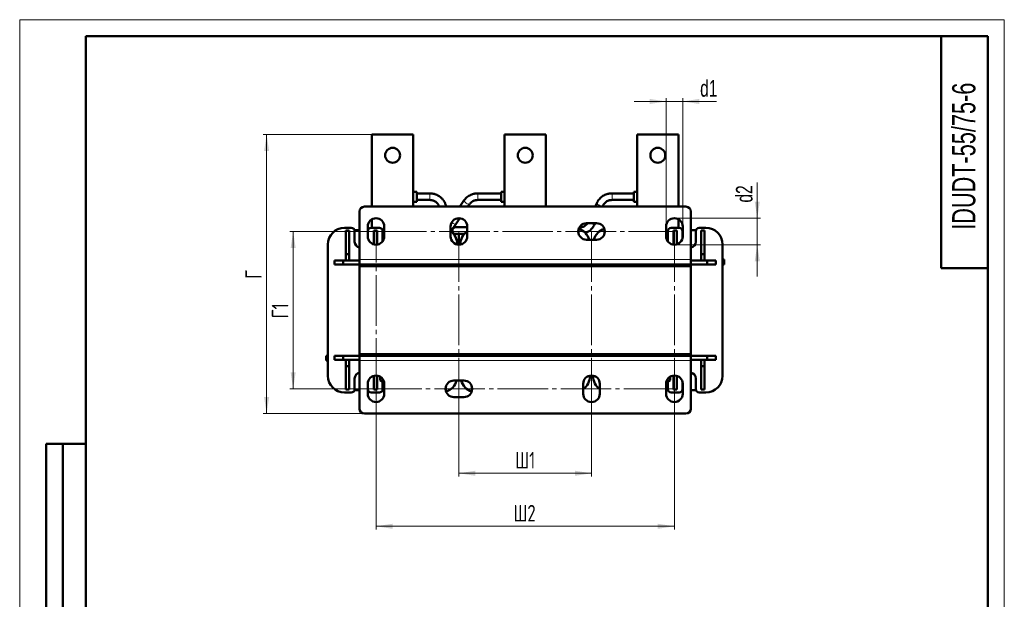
# Model space of a CAD drawing. Header units: millimetres. Extents: x 0 to 594, y 0 to 840.
# Tile 2 of 2: x 0 to 594, y 490 to 840. Entities that reach past the tile are written whole.
import ezdxf

# ---------------------------------------------------------------- set-up
doc = ezdxf.new("R2010")
doc.units = ezdxf.units.MM
doc.header["$LTSCALE"] = 2
doc.linetypes.add('SLD-Осевая', pattern=[19.05, 15.24, -1.27, 1.27, -1.27])
doc.linetypes.add('SLD-Сплошная', pattern=[0])
doc.styles.add('SLDTEXTSTYLE0', font='TXT', dxfattribs={"width": 0.7})
doc.styles.add('SLDTEXTSTYLE1', font='TXT', dxfattribs={"width": 0.7, "bigfont": 'bigfont'})
doc.dimstyles.new('SLDDIMSTYLE0', dxfattribs={"dimtxt": 10, "dimasz": 10, "dimexe": 0, "dimexo": 0.0625, "dimgap": 2.5, "dimtad": 2, "dimdec": 1, "dimrnd": 1e-09, "dimzin": 12, "dimdsep": 46, "dimtxsty": 'SLDTEXTSTYLE0', "dimsah": 1, "dimcen": 0.09, "dimadec": 0, "dimazin": 3, "dimtfac": 1, "dimtdec": 3, "dimtofl": 0, "dimtmove": 0, "dimatfit": 3, "dimfxl": 0, "dimfrac": 2, "dimtolj": 1, "dimtzin": 12, "dimarcsym": 0})
doc.dimstyles.new('SLDDIMSTYLE1', dxfattribs={"dimtxt": 10, "dimasz": 10, "dimexe": 0, "dimexo": 0.0625, "dimgap": 2.5, "dimtad": 2, "dimdec": 1, "dimrnd": 1e-09, "dimzin": 12, "dimdsep": 46, "dimtxsty": 'SLDTEXTSTYLE0', "dimsah": 1, "dimcen": 0.09, "dimadec": 0, "dimazin": 3, "dimtfac": 1, "dimtdec": 3, "dimtmove": 0, "dimatfit": 0, "dimfxl": 0, "dimfrac": 2, "dimtolj": 1, "dimtzin": 12, "dimarcsym": 0})

# ---------------------------------------------------------------- blocks, each defined once
blk = doc.blocks.new('_D_2')
at = {"color": 7, "linetype": 'SLD-Сплошная', "lineweight": 0}
for p, q in [((214.95, 712.13), (162.97, 712.13)), ((164.97, 617.13), (164.97, 712.13)), ((214.95, 617.13), (162.97, 617.13))]:
    blk.add_line(p, q, dxfattribs=at)
at = {"color": 7, "linetype": 'SLD-Сплошная', "lineweight": 18}
for points in [[(164.97, 712.13), (163.44, 702.13), (166.51, 702.13)], [(164.97, 617.13), (166.51, 627.13), (163.44, 627.13)]]:
    blk.add_solid(points, dxfattribs=at)
at = {"color": 7, "linetype": 'SLD-Сплошная', "lineweight": 18, "insert": (152.08, 659.66), "char_height": 10, "attachment_point": 1, "rotation": 90, "style": 'SLDTEXTSTYLE1'}
blk.add_mtext('Г1', dxfattribs=at)
blk = doc.blocks.new('_D_3')
at = {"color": 7, "linetype": 'SLD-Сплошная', "lineweight": 0}
for p, q in [((214.97, 617.11), (214.97, 532.13)), ((394.97, 617.11), (394.97, 532.13)), ((214.97, 534.13), (394.97, 534.13))]:
    blk.add_line(p, q, dxfattribs=at)
at = {"color": 7, "linetype": 'SLD-Сплошная', "lineweight": 18}
for points in [[(214.97, 534.13), (224.97, 532.59), (224.97, 535.67)], [(394.97, 534.13), (384.97, 535.67), (384.97, 532.59)]]:
    blk.add_solid(points, dxfattribs=at)
at = {"color": 7, "linetype": 'SLD-Сплошная', "lineweight": 18, "insert": (297.86, 547.02), "char_height": 10, "attachment_point": 1, "style": 'SLDTEXTSTYLE1'}
blk.add_mtext('Ш2', dxfattribs=at)
blk = doc.blocks.new('_D_4')
at = {"color": 7, "linetype": 'SLD-Сплошная', "lineweight": 0}
for p, q in [((264.97, 617.11), (264.97, 564.13)), ((344.97, 617.11), (344.97, 564.13)), ((264.97, 566.13), (344.97, 566.13))]:
    blk.add_line(p, q, dxfattribs=at)
at = {"color": 7, "linetype": 'SLD-Сплошная', "lineweight": 18}
for points in [[(264.97, 566.13), (274.97, 564.59), (274.97, 567.67)], [(344.97, 566.13), (334.97, 567.67), (334.97, 564.59)]]:
    blk.add_solid(points, dxfattribs=at)
at = {"color": 7, "linetype": 'SLD-Сплошная', "lineweight": 18, "insert": (298.93, 579.02), "char_height": 10, "attachment_point": 1, "style": 'SLDTEXTSTYLE1'}
blk.add_mtext('Ш1', dxfattribs=at)
blk = doc.blocks.new('_D_5')
at = {"color": 7, "linetype": 'SLD-Сплошная', "lineweight": 0}
for p, q in [((212.45, 770.63), (146.97, 770.63)), ((148.97, 602.13), (148.97, 770.63)), ((207.95, 602.13), (146.97, 602.13))]:
    blk.add_line(p, q, dxfattribs=at)
at = {"color": 7, "linetype": 'SLD-Сплошная', "lineweight": 18}
for points in [[(148.97, 770.63), (147.44, 760.63), (150.51, 760.63)], [(148.97, 602.13), (150.51, 612.13), (147.44, 612.13)]]:
    blk.add_solid(points, dxfattribs=at)
at = {"color": 7, "linetype": 'SLD-Сплошная', "lineweight": 18, "insert": (136.08, 683.54), "char_height": 10, "attachment_point": 1, "rotation": 90, "style": 'SLDTEXTSTYLE1'}
blk.add_mtext('Г', dxfattribs=at)
blk = doc.blocks.new('_D_6')
at = {"color": 7, "linetype": 'SLD-Сплошная', "lineweight": 0}
for p, q in [((389.97, 790.63), (370.74, 790.63)), ((389.97, 715.15), (389.97, 792.63)), ((389.97, 790.63), (399.97, 790.63)), ((399.97, 715.15), (399.97, 792.63)), ((399.97, 790.63), (420.45, 790.63))]:
    blk.add_line(p, q, dxfattribs=at)
at = {"color": 7, "linetype": 'SLD-Сплошная', "lineweight": 18}
for points in [[(389.97, 790.63), (379.97, 792.17), (379.97, 789.09)], [(399.97, 790.63), (409.97, 789.09), (409.97, 792.17)]]:
    blk.add_solid(points, dxfattribs=at)
at = {"color": 7, "linetype": 'SLD-Сплошная', "lineweight": 18, "insert": (410.5, 803.52), "char_height": 10, "attachment_point": 1, "style": 'SLDTEXTSTYLE0'}
blk.add_mtext('d1', dxfattribs=at)
blk = doc.blocks.new('_D_7')
at = {"color": 7, "linetype": 'SLD-Сплошная', "lineweight": 0}
for p, q in [((444.97, 720.13), (444.97, 741.66)), ((394.99, 720.13), (446.97, 720.13)), ((444.97, 720.13), (444.97, 704.13)), ((394.99, 704.13), (446.97, 704.13)), ((444.97, 704.13), (444.97, 684.9))]:
    blk.add_line(p, q, dxfattribs=at)
at = {"color": 7, "linetype": 'SLD-Сплошная', "lineweight": 18}
for points in [[(444.97, 720.13), (446.51, 730.13), (443.44, 730.13)], [(444.97, 704.13), (443.44, 694.13), (446.51, 694.13)]]:
    blk.add_solid(points, dxfattribs=at)
at = {"color": 7, "linetype": 'SLD-Сплошная', "lineweight": 18, "insert": (432.08, 729.57), "char_height": 10, "attachment_point": 1, "rotation": 90, "style": 'SLDTEXTSTYLE0'}
blk.add_mtext('d2', dxfattribs=at)

msp = doc.modelspace()

# ---------------------------------------------------------------- linework, layer by layer
at = {"color": 7, "linetype": 'SLD-Сплошная', "lineweight": 18}
for p, q in [((0, 840), (594, 840)), ((0, 840), (0, 0)), ((594, 840), (594, 0))]:
    msp.add_line(p, q, dxfattribs=at)
at = {"color": 7, "linetype": 'SLD-Сплошная', "lineweight": 50}
for p, q in [((40, 830), (40, 10)), ((584, 830), (40, 830)), ((40, 830), (40, 10)), ((556, 830), (556, 690)), ((584, 10), (584, 830)), ((237.47, 770.63), (212.47, 770.63)), ((212.47, 727.13), (212.47, 770.63)), ((237.47, 727.13), (237.47, 770.63)), ((317.47, 770.63), (292.47, 770.63)), ((292.47, 727.13), (292.47, 770.63)), ((317.47, 727.13), (317.47, 770.63)), ((397.47, 770.63), (372.47, 770.63)), ((372.47, 727.13), (372.47, 770.63)), ((397.47, 727.13), (397.47, 770.63)), ((239.49, 736.14), (237.47, 736.14)), ((239.49, 730.12), (239.49, 736.14)), ((247.39, 735.13), (239.49, 735.13)), ((239.49, 731.13), (247.39, 731.13)), ((268, 730.79), (265.5, 727.13)), ((290.46, 735.13), (276.35, 735.13)), ((276.35, 731.13), (290.46, 731.13)), ((292.47, 736.14), (290.46, 736.14)), ((290.46, 736.14), (290.46, 730.12)), ((370.46, 735.13), (357.34, 735.13)), ((357.34, 731.13), (370.46, 731.13)), ((372.47, 736.14), (370.46, 736.14)), ((370.46, 736.14), (370.46, 730.12)), ((207.97, 727.13), (401.97, 727.13)), ((237.47, 730.12), (239.49, 730.12)), ((270.35, 727.13), (271.31, 728.53)), ((290.46, 730.12), (292.47, 730.12)), ((348.13, 729.24), (347.2, 727.13)), ((351.57, 727.13), (351.79, 727.63)), ((370.46, 730.12), (372.47, 730.12)), ((204.97, 724.13), (204.97, 695.13)), ((212.47, 714.33), (212.47, 719.46)), ((263.1, 716.52), (265.54, 720.1)), ((397.47, 714.33), (397.47, 719.46)), ((404.97, 724.13), (404.97, 695.13)), ((200.07, 714.33), (195.92, 714.33)), ((201.99, 712.88), (204.97, 712.88)), ((209.97, 715.13), (209.97, 709.13)), ((209.97, 712.88), (210.14, 712.88)), ((212.07, 714.33), (216.97, 714.33)), ((219.97, 709.13), (219.97, 715.13)), ((259.97, 715.13), (259.97, 709.13)), ((260.17, 712.22), (263.1, 716.52)), ((269.97, 714.63), (263.02, 714.63)), ((269.97, 709.13), (269.97, 715.13)), ((337.71, 714.63), (337.64, 714.63)), ((347.97, 717.13), (341.97, 717.13)), ((346.91, 716.52), (347.18, 717.13)), ((389.97, 715.13), (389.97, 709.13)), ((392.97, 714.33), (397.88, 714.33)), ((399.81, 712.88), (399.97, 712.88)), ((399.97, 709.13), (399.97, 715.13)), ((404.97, 712.88), (407.96, 712.88)), ((409.88, 714.33), (414.02, 714.33)), ((196.77, 712.63), (198.77, 712.63)), ((196.77, 698.52), (196.77, 712.63)), ((198.77, 712.63), (198.77, 698.52)), ((202.07, 712.33), (202.07, 705.83)), ((210.07, 708.17), (210.07, 712.33)), ((213.57, 712.63), (215.57, 712.63)), ((213.57, 704.33), (213.57, 712.63)), ((215.57, 712.63), (215.57, 704.17)), ((218.97, 712.33), (218.97, 706.13)), ((261.02, 712.63), (261.02, 711.47)), ((263.02, 710.63), (268.16, 710.63)), ((265.02, 704.63), (265.02, 710.63)), ((341.97, 707.13), (347.97, 707.13)), ((390.97, 706.13), (390.97, 712.33)), ((394.37, 712.63), (396.37, 712.63)), ((394.37, 704.17), (394.37, 712.63)), ((396.37, 712.63), (396.37, 704.33)), ((399.88, 712.33), (399.88, 708.17)), ((407.88, 705.83), (407.88, 712.33)), ((411.17, 712.63), (413.17, 712.63)), ((411.17, 698.52), (411.17, 712.63)), ((413.17, 712.63), (413.17, 698.52)), ((185.92, 704.33), (185.92, 624.93)), ((264.02, 704.33), (264.02, 704.22)), ((265.02, 704.13), (265.02, 704.63)), ((265.92, 704.33), (265.92, 704.22)), ((424.02, 704.33), (424.02, 624.93)), ((198.77, 698.52), (196.77, 698.52)), ((196.77, 694.63), (196.77, 698.52)), ((198.77, 698.52), (198.77, 694.63)), ((204.97, 695.13), (204.97, 692.13)), ((404.97, 695.13), (404.97, 692.13)), ((411.17, 698.52), (413.17, 698.52)), ((411.17, 694.63), (411.17, 698.52)), ((413.17, 698.52), (413.17, 694.63)), ((424.97, 695.13), (424.02, 695.13)), ((424.97, 692.13), (424.97, 695.13)), ((189.97, 692.13), (189.97, 694.63)), ((189.97, 694.63), (195.17, 694.63)), ((195.17, 692.13), (189.97, 692.13)), ((195.17, 694.63), (195.17, 692.13)), ((195.17, 694.63), (204.97, 694.63)), ((204.97, 692.13), (195.17, 692.13)), ((198.77, 694.63), (196.77, 694.63)), ((204.97, 692.13), (404.97, 692.13)), ((204.97, 691.13), (204.97, 692.13)), ((204.97, 692.13), (244.97, 692.13)), ((204.97, 638.13), (204.97, 691.13)), ((204.97, 691.13), (404.97, 691.13)), ((244.97, 691.13), (204.97, 691.13)), ((244.97, 691.13), (244.97, 692.13)), ((264.02, 692.13), (264.02, 691.13)), ((265.92, 692.13), (265.92, 691.13)), ((284.97, 691.13), (284.97, 692.13)), ((284.97, 692.13), (324.97, 692.13)), ((324.97, 691.13), (284.97, 691.13)), ((324.97, 691.13), (324.97, 692.13)), ((344.02, 692.13), (344.02, 691.13)), ((345.92, 692.13), (345.92, 691.13)), ((364.97, 691.13), (364.97, 692.13)), ((364.97, 692.13), (404.97, 692.13)), ((404.97, 691.13), (364.97, 691.13)), ((404.97, 694.63), (414.78, 694.63)), ((414.78, 692.13), (404.97, 692.13)), ((404.97, 691.13), (404.97, 692.13)), ((404.97, 691.13), (404.97, 638.13)), ((413.17, 694.63), (411.17, 694.63)), ((414.78, 692.13), (414.78, 694.63)), ((414.78, 694.63), (419.97, 694.63)), ((419.97, 692.13), (414.78, 692.13)), ((419.97, 694.63), (419.97, 692.13)), ((424.02, 692.13), (424.97, 692.13)), ((556, 690), (584, 690)), ((184.97, 637.13), (184.97, 634.13)), ((185.92, 637.13), (184.97, 637.13)), ((189.97, 637.13), (189.97, 634.63)), ((189.97, 637.13), (195.17, 637.13)), ((195.17, 634.63), (195.17, 637.13)), ((195.17, 637.13), (204.97, 637.13)), ((404.97, 638.13), (204.97, 638.13)), ((204.97, 638.13), (244.97, 638.13)), ((204.97, 637.13), (204.97, 638.13)), ((404.97, 637.13), (204.97, 637.13)), ((204.97, 634.13), (204.97, 637.13)), ((244.97, 637.13), (204.97, 637.13)), ((244.97, 637.13), (244.97, 638.13)), ((264.02, 638.13), (264.02, 637.13)), ((265.92, 638.13), (265.92, 637.13)), ((284.97, 637.13), (284.97, 638.13)), ((284.97, 638.13), (324.97, 638.13)), ((324.97, 637.13), (284.97, 637.13)), ((324.97, 637.13), (324.97, 638.13)), ((344.02, 638.13), (344.02, 637.13)), ((345.92, 638.13), (345.92, 637.13)), ((364.97, 637.13), (364.97, 638.13)), ((364.97, 638.13), (404.97, 638.13)), ((404.97, 637.13), (364.97, 637.13)), ((404.97, 637.13), (404.97, 638.13)), ((404.97, 637.13), (414.78, 637.13)), ((404.97, 634.13), (404.97, 637.13)), ((414.78, 637.13), (414.78, 634.63)), ((414.78, 637.13), (419.97, 637.13)), ((419.97, 634.63), (419.97, 637.13)), ((184.97, 634.13), (185.92, 634.13)), ((189.97, 634.63), (195.17, 634.63)), ((195.17, 634.63), (204.97, 634.63)), ((196.77, 634.63), (198.77, 634.63)), ((196.77, 630.74), (196.77, 634.63)), ((196.77, 616.63), (196.77, 630.74)), ((196.77, 630.74), (198.77, 630.74)), ((198.77, 634.63), (198.77, 630.74)), ((198.77, 630.74), (198.77, 616.63)), ((204.97, 605.13), (204.97, 634.13)), ((404.97, 634.63), (414.78, 634.63)), ((404.97, 605.13), (404.97, 634.13)), ((411.17, 634.63), (413.17, 634.63)), ((411.17, 630.74), (411.17, 634.63)), ((411.17, 616.63), (411.17, 630.74)), ((413.17, 630.74), (411.17, 630.74)), ((413.17, 634.63), (413.17, 630.74)), ((413.17, 630.74), (413.17, 616.63)), ((414.78, 634.63), (419.97, 634.63)), ((213.57, 616.63), (213.57, 624.93)), ((215.57, 625.09), (215.57, 616.63)), ((217.47, 624.46), (217.47, 622.31)), ((344.02, 625.04), (344.02, 624.93)), ((345.92, 625.04), (345.92, 624.93)), ((392.48, 624.46), (392.48, 622.31)), ((394.37, 616.63), (394.37, 625.09)), ((396.37, 624.93), (396.37, 616.63)), ((202.07, 623.43), (202.07, 616.93)), ((209.97, 620.13), (209.97, 614.13)), ((210.07, 616.93), (210.07, 621.09)), ((217.47, 622.31), (218.47, 621.73)), ((218.47, 621.73), (219.35, 621.73)), ((218.97, 621.73), (218.97, 616.93)), ((219.63, 621.82), (219.35, 621.73)), ((219.35, 621.73), (219.71, 621.73)), ((219.97, 614.13), (219.97, 620.13)), ((267.97, 622.13), (261.97, 622.13)), ((339.97, 620.13), (339.97, 614.13)), ((349.97, 614.13), (349.97, 620.13)), ((389.97, 620.13), (389.97, 614.13)), ((390.24, 621.73), (390.6, 621.73)), ((390.6, 621.73), (390.28, 621.83)), ((392.48, 622.31), (390.6, 621.73)), ((390.6, 621.73), (391.47, 621.73)), ((390.97, 616.93), (390.97, 621.73)), ((391.47, 621.73), (392.48, 622.31)), ((399.88, 621.09), (399.88, 616.93)), ((399.97, 614.13), (399.97, 620.13)), ((407.88, 616.93), (407.88, 623.43)), ((195.92, 614.93), (200.07, 614.93)), ((198.77, 616.63), (196.77, 616.63)), ((204.97, 616.38), (201.99, 616.38)), ((210.14, 616.38), (209.97, 616.38)), ((216.97, 614.93), (212.07, 614.93)), ((215.57, 616.63), (213.57, 616.63)), ((219.97, 616.38), (218.9, 616.38)), ((261.97, 612.13), (267.97, 612.13)), ((391.05, 616.38), (389.97, 616.38)), ((397.88, 614.93), (392.97, 614.93)), ((396.37, 616.63), (394.37, 616.63)), ((399.97, 616.38), (399.81, 616.38)), ((407.96, 616.38), (404.97, 616.38)), ((414.02, 614.93), (409.88, 614.93)), ((413.17, 616.63), (411.17, 616.63)), ((401.97, 602.13), (207.97, 602.13)), ((16, 344), (16, 584)), ((40, 584), (16, 584)), ((16, 344), (16, 584)), ((26, 344), (26, 584)), ((26, 344), (26, 584))]:
    msp.add_line(p, q, dxfattribs=at)
at = {"color": 8, "linetype": 'SLD-Сплошная', "lineweight": 18}
for p, q in [((247.39, 735.13), (247.39, 731.13)), ((276.35, 735.05), (276.35, 735.13)), ((276.35, 731.13), (276.35, 735.05)), ((357.34, 733.13), (357.34, 735.13)), ((357.34, 733.13), (357.34, 731.13)), ((261.18, 717.25), (260.65, 717.65)), ((337.71, 713.63), (337.71, 714.63)), ((264.02, 704.63), (265.02, 704.63)), ((404.97, 695.13), (204.97, 695.13)), ((204.97, 634.13), (404.97, 634.13))]:
    msp.add_line(p, q, dxfattribs=at)
at = {"color": 7, "linetype": 'SLD-Осевая', "lineweight": 18}
for p, q in [((214.97, 712.13), (394.97, 712.13)), ((214.97, 617.13), (214.97, 712.13)), ((264.97, 712.13), (264.97, 617.13)), ((344.97, 712.13), (344.97, 617.13)), ((394.97, 712.13), (394.97, 617.13)), ((394.97, 617.13), (214.97, 617.13))]:
    msp.add_line(p, q, dxfattribs=at)
at = {"color": 8, "linetype": 'SLD-Сплошная', "lineweight": 18, "flags": 128}
for points in [[(271.31, 728.53), (271.08, 728.47), (270.63, 728.58), (270.04, 728.86), (269.38, 729.27), (268.77, 729.73), (268.29, 730.18), (268.02, 730.55), (268, 730.79), (268, 730.79)], [(351.79, 727.63), (351.57, 727.51), (351.11, 727.53), (350.47, 727.68), (349.75, 727.95), (349.06, 728.3), (348.52, 728.66), (348.19, 729), (348.13, 729.24)]]:
    msp.add_lwpolyline(points, dxfattribs=at)
at = {"color": 7, "linetype": 'SLD-Сплошная', "lineweight": 50}
for centre in [(224.97, 758.13), (304.97, 758.13), (384.97, 758.13)]:
    msp.add_circle(centre, 4.5, dxfattribs=at)
for centre, radius, start, end in [((207.97, 724.13), 3, 90, 180), ((401.97, 724.13), 3, 0, 90), ((214.97, 715.13), 5, 0, 180), ((264.97, 715.13), 5, 360, 180), ((394.97, 715.13), 5, 360, 180), ((195.92, 704.33), 10, 90, 180), ((200.07, 712.33), 2, 0, 90), ((212.07, 712.33), 2, 90, 180), ((216.97, 712.33), 2, 0, 90), ((263.02, 712.63), 2, 90, 180), ((341.97, 712.13), 5, 90, 270), ((334.02, 704.33), 10, 16.2602, 71.12848), ((355.92, 704.33), 10, 108.87152, 163.7398), ((347.97, 712.13), 5, 270, 90), ((392.97, 712.33), 2, 90, 180), ((397.88, 712.33), 2, 0, 90), ((409.88, 712.33), 2, 90, 180), ((414.02, 704.33), 10, 0, 90), ((214.97, 709.13), 5, 180, 0), ((254.02, 704.33), 10, 0, 53.48737), ((264.97, 709.13), 5, 180, 360), ((263.02, 712.63), 2, 180, 270), ((275.92, 704.33), 10, 126.51263, 180), ((394.97, 709.13), 5, 180, 360), ((205.57, 705.83), 3.5, 180, 260.25813), ((404.38, 705.83), 3.5, 279.74187, 0), ((195.92, 624.93), 10, 180, 270), ((205.57, 623.43), 3.5, 99.74187, 180), ((214.97, 620.13), 5, 0, 180), ((344.97, 620.13), 5, 0, 180), ((334.02, 624.93), 10, 306.51263, 0), ((355.92, 624.93), 10, 180, 233.48737), ((394.97, 620.13), 5, 360, 180), ((404.38, 623.43), 3.5, 0, 80.25813), ((414.02, 624.93), 10, 270, 0), ((261.97, 617.13), 5, 90, 270), ((254.02, 624.93), 10, 288.87152, 343.7398), ((275.92, 624.93), 10, 196.2602, 251.12848), ((267.97, 617.13), 5, 270, 90), ((200.07, 616.93), 2, 270, 0), ((214.97, 614.13), 5, 180, 0), ((212.07, 616.93), 2, 180, 270), ((216.97, 616.93), 2, 270, 0), ((344.97, 614.13), 5, 180, 360), ((394.97, 614.13), 5, 180, 0), ((392.97, 616.93), 2, 180, 270), ((397.88, 616.93), 2, 270, 0), ((409.88, 616.93), 2, 180, 270), ((207.97, 605.13), 3, 180, 270), ((401.97, 605.13), 3, 270, 0)]:
    msp.add_arc(centre, radius, start, end, dxfattribs=at)
at = {"color": 8, "linetype": 'SLD-Сплошная', "lineweight": 18}
for centre, radius, start, end in [((262.95, 719.01), 2.49, 224.75158, 273.59053), ((346.26, 719.7), 3.25, 232.33358, 281.54226)]:
    msp.add_arc(centre, radius, start, end, dxfattribs=at)
at = {"color": 7, "linetype": 'SLD-Сплошная', "lineweight": 50}
for points, knots in [([(257.21, 727.13), (257.2, 727.26), (257.11, 727.98), (256.66, 729.19), (255.87, 730.68), (254.86, 731.96), (253.67, 733.04), (252.37, 733.89), (251.12, 734.46), (249.98, 734.82), (248.77, 735.07), (247.9, 735.11), (247.39, 735.13)], [0, 0, 0, 0, 0.028262, 0.160919, 0.280367, 0.399141, 0.516467, 0.630464, 0.73471, 0.812755, 0.889245, 1, 1, 1, 1]), ([(247.39, 731.13), (247.87, 731.1), (248.54, 731.06), (249.48, 730.79), (250.26, 730.47), (251.1, 729.95), (251.89, 729.26), (252.55, 728.39), (252.97, 727.66), (253.08, 727.21), (253.1, 727.13)], [0, 0, 0, 0, 0.186662, 0.261357, 0.385695, 0.515692, 0.656524, 0.805841, 0.963484, 1, 1, 1, 1]), ([(276.35, 735.13), (275.75, 735.1), (274.91, 735.06), (273.68, 734.8), (272.65, 734.47), (271.47, 733.93), (270.3, 733.21), (269.21, 732.27), (268.43, 731.45), (268.1, 730.9), (268.02, 730.78)], [0, 0, 0, 0, 0.181469, 0.256752, 0.381632, 0.51213, 0.652898, 0.800812, 0.954763, 1, 1, 1, 1]), ([(271.32, 728.52), (271.52, 728.79), (271.94, 729.38), (272.8, 730.07), (273.69, 730.57), (274.53, 730.88), (275.39, 731.09), (276.01, 731.11), (276.35, 731.13)], [0, 0, 0, 0, 0.175045, 0.378209, 0.562034, 0.690915, 0.83069, 1, 1, 1, 1]), ([(357.34, 735.13), (356.74, 735.1), (355.89, 735.06), (354.67, 734.8), (353.63, 734.47), (352.45, 733.93), (351.29, 733.21), (350.19, 732.28), (349.21, 731.15), (348.52, 730.12), (348.24, 729.44), (348.16, 729.23)], [0, 0, 0, 0, 0.153311, 0.216913, 0.322416, 0.432665, 0.551591, 0.676554, 0.806617, 0.941156, 1, 1, 1, 1]), ([(351.82, 727.62), (351.93, 727.87), (352.2, 728.49), (352.89, 729.32), (353.78, 730.08), (354.68, 730.57), (355.52, 730.88), (356.38, 731.09), (357, 731.11), (357.34, 731.13)], [0, 0, 0, 0, 0.122473, 0.301961, 0.473869, 0.629413, 0.738467, 0.856738, 1, 1, 1, 1]), ([(342.65, 717.13), (342.48, 716.9), (342.08, 716.35), (341.25, 715.69), (340.37, 715.19), (339.52, 714.88), (338.67, 714.67), (338.05, 714.65), (337.71, 714.63)], [0, 0, 0, 0, 0.155006, 0.363105, 0.551396, 0.683407, 0.826578, 1, 1, 1, 1]), ([(341.2, 711.25), (341.26, 711.27), (341.73, 711.41), (342.59, 711.84), (343.75, 712.55), (344.86, 713.48), (345.83, 714.61), (346.55, 715.69), (346.84, 716.42), (346.94, 716.67)], [0, 0, 0, 0, 0.023168, 0.178962, 0.347017, 0.523602, 0.707395, 0.897513, 1, 1, 1, 1]), ([(219.35, 621.73), (219.03, 621.76), (218.4, 621.82), (217.78, 622.15), (217.47, 622.31)], [0, 0, 0, 0, 0.494511, 1, 1, 1, 1])]:
    msp.add_open_spline(points, degree=3, knots=knots, dxfattribs=at)

# ---------------------------------------------------------------- texts
at = {"color": 7, "linetype": 'Continuous', "lineweight": 0, "insert": (562.53, 757.56), "char_height": 14, "attachment_point": 2, "rotation": 90, "style": 'SLDTEXTSTYLE0'}
msp.add_mtext('IDUDT-55/75-6', dxfattribs=at)

# ---------------------------------------------------------------- dimensions: what is measured, and where the dimension line sits
at = {"color": 7, "linetype": 'SLD-Сплошная', "lineweight": 18}
for base, p1, p2, text, dimstyle, picture, middle in [((399.97, 790.63), (389.97, 715.13), (399.97, 715.13), 'd1', 'SLDDIMSTYLE1', '_D_6', (415.48, 790.63)), ((394.97, 534.13), (214.97, 617.13), (394.97, 617.13), 'Ш2', 'SLDDIMSTYLE0', '_D_3', (304.97, 534.13)), ((344.97, 566.13), (264.97, 617.13), (344.97, 617.13), 'Ш1', 'SLDDIMSTYLE0', '_D_4', (304.97, 566.13))]:
    dim = msp.add_linear_dim(base=base, p1=p1, p2=p2, text=text, dimstyle=dimstyle, dxfattribs=at)
    dim.commit()
    dim.dimension.update_dxf_attribs({"geometry": picture, "text_midpoint": middle, "dimtype": 160})
for base, p1, p2, text, dimstyle, picture, middle in [((148.97, 770.63), (207.97, 602.13), (212.47, 770.63), 'Г', 'SLDDIMSTYLE0', '_D_5', (148.97, 686.38)), ((444.97, 704.13), (394.97, 720.13), (394.97, 704.13), 'd2', 'SLDDIMSTYLE1', '_D_7', (444.97, 735.61)), ((164.97, 712.13), (214.97, 617.13), (214.97, 712.13), 'Г1', 'SLDDIMSTYLE0', '_D_2', (164.97, 664.63))]:
    dim = msp.add_linear_dim(base=base, p1=p1, p2=p2, angle=90, text=text, dimstyle=dimstyle, dxfattribs=at)
    dim.commit()
    dim.dimension.update_dxf_attribs({"geometry": picture, "text_midpoint": middle, "dimtype": 160})

doc.saveas('drawing.dxf')
